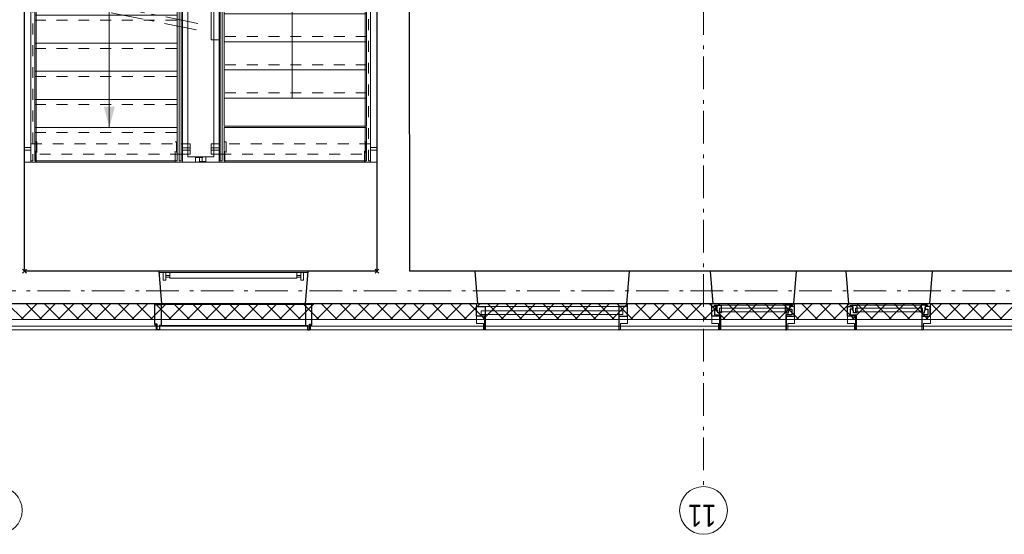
# Model space of a CAD drawing. Header units: millimetres. Extents: x 164327 to 368283, y 131426 to 274001.
# Tile 81 of 160: x 289891 to 297430, y 225018 to 228957. Entities that reach past the tile are written whole.
import ezdxf

# ---------------------------------------------------------------- set-up
doc = ezdxf.new("R2010")
doc.units = ezdxf.units.MM
doc.header["$LTSCALE"] = 400
doc.header["$PDMODE"] = 3
doc.header["$PDSIZE"] = 15
for name, pattern in [('STYLE_01', [0.416641, 0.208282, -0.208359]), ('STYLE_06', [1.041641, 0.625, -0.208282, 0.069427, -0.138931]), ('STYLE_20', [0.208282, 0.138855, -0.069427])]:
    doc.linetypes.add(name, pattern=pattern)
for name, color, linetype, lineweight in [('Binnenkozijnen', 140, 'Continuous', 15), ('Buitenkozijnen', 140, 'Continuous', 15), ('leuning', 43, 'Continuous', 5), ('Lijn-afbreek', 140, 'STYLE_06', 15), ('mat-beton (ihwg)', 5, 'Continuous', 25), ('mat-isolatie', 140, 'Continuous', 15), ('mat-multiplex-hor', 140, 'Continuous', 15), ('None', 7, 'Continuous', 9)]:
    doc.layers.add(name, color=color, linetype=linetype, lineweight=lineweight)
doc.styles.add('Arial Narrow', font='ARIALN.TTF', dxfattribs={"height": 222.25})

# ---------------------------------------------------------------- blocks, each defined once
blk = doc.blocks.new('*U358')
at = {"layer": 'Lijn-afbreek', "color": 43, "linetype": 'Continuous', "lineweight": 9}
for p, q in [((39661.1, 33520), (39901.1, 33520)), ((39876.1, 32430), (39876.1, 33520)), ((39661.1, 32430), (39901.1, 32430))]:
    blk.add_line(p, q, dxfattribs=at)
at = {"layer": 'Lijn-afbreek', "color": 43, "linetype": 'STYLE_01', "lineweight": 9}
blk.add_line((39701.1, 32430), (39701.1, 33520), dxfattribs=at)
blk = doc.blocks.new('*U359')
at = {"layer": 'Lijn-afbreek', "color": 43, "linetype": 'Continuous', "lineweight": 9}
for p, q in [((39206.1, 33520), (39446.1, 33520)), ((39446.1, 32430), (39446.1, 33520)), ((39206.1, 32430), (39446.1, 32430))]:
    blk.add_line(p, q, dxfattribs=at)
at = {"layer": 'Lijn-afbreek', "color": 43, "linetype": 'STYLE_01', "lineweight": 9}
blk.add_line((39486.1, 32430), (39486.1, 33520), dxfattribs=at)
blk = doc.blocks.new('*U360')
at = {"layer": 'Lijn-afbreek', "color": 43, "linetype": 'Continuous', "lineweight": 9}
for p, q in [((38991.1, 33520), (39231.1, 33520)), ((39231.1, 32430), (39231.1, 33520)), ((38991.1, 32430), (39231.1, 32430))]:
    blk.add_line(p, q, dxfattribs=at)
at = {"layer": 'Lijn-afbreek', "color": 43, "linetype": 'STYLE_01', "lineweight": 9}
blk.add_line((39271.1, 32430), (39271.1, 33520), dxfattribs=at)
blk = doc.blocks.new('*U361')
at = {"layer": 'Lijn-afbreek', "color": 43, "linetype": 'Continuous', "lineweight": 9}
for p, q in [((39421.1, 33520), (39661.1, 33520)), ((39661.1, 32430), (39661.1, 33520)), ((39421.1, 32430), (39661.1, 32430))]:
    blk.add_line(p, q, dxfattribs=at)
at = {"layer": 'Lijn-afbreek', "color": 43, "linetype": 'STYLE_01', "lineweight": 9}
blk.add_line((39701.1, 32430), (39701.1, 33520), dxfattribs=at)
blk = doc.blocks.new('*U362')
at = {"layer": 'Lijn-afbreek', "color": 43, "linetype": 'Continuous', "lineweight": 9}
for p, q in [((39876.1, 33520), (40116.1, 33520)), ((40091.1, 32430), (40091.1, 33520)), ((39876.1, 32430), (40116.1, 32430))]:
    blk.add_line(p, q, dxfattribs=at)
at = {"layer": 'Lijn-afbreek', "color": 43, "linetype": 'STYLE_01', "lineweight": 9}
blk.add_line((39916.1, 32430), (39916.1, 33520), dxfattribs=at)
blk = doc.blocks.new('*U363')
at = {"layer": 'Lijn-afbreek', "color": 43, "linetype": 'Continuous', "lineweight": 9}
for p, q in [((40091.1, 33520), (40331.1, 33520)), ((40306.1, 32430), (40306.1, 33520)), ((40091.1, 32430), (40331.1, 32430))]:
    blk.add_line(p, q, dxfattribs=at)
at = {"layer": 'Lijn-afbreek', "color": 43, "linetype": 'STYLE_01', "lineweight": 9}
blk.add_line((40131.1, 32430), (40131.1, 33520), dxfattribs=at)
blk = doc.blocks.new('*U364')
at = {"layer": 'Lijn-afbreek', "color": 43, "linetype": 'Continuous', "lineweight": 9}
for p, q in [((40306.1, 33520), (40546.1, 33520)), ((40521.1, 32430), (40521.1, 33520)), ((40306.1, 32430), (40546.1, 32430))]:
    blk.add_line(p, q, dxfattribs=at)
at = {"layer": 'Lijn-afbreek', "color": 43, "linetype": 'STYLE_01', "lineweight": 9}
blk.add_line((40346.1, 32430), (40346.1, 33520), dxfattribs=at)
blk = doc.blocks.new('*U365')
at = {"layer": 'Lijn-afbreek', "color": 43, "linetype": 'Continuous', "lineweight": 9}
for p, q in [((40521.1, 33520), (40761.1, 33520)), ((40776.1, 32430), (40776.1, 33520)), ((40521.1, 32430), (40776.1, 32430))]:
    blk.add_line(p, q, dxfattribs=at)
at = {"layer": 'Lijn-afbreek', "color": 43, "linetype": 'STYLE_01', "lineweight": 9}
blk.add_line((40561.1, 32430), (40561.1, 33520), dxfattribs=at)
blk = doc.blocks.new('*U366')
at = {"layer": 'Lijn-afbreek', "color": 43, "linetype": 'Continuous', "lineweight": 9}
for p, q in [((38801.1, 33520), (39041.1, 33520)), ((38801.1, 32430), (38801.1, 33520)), ((39016.1, 32430), (39016.1, 33520)), ((38801.1, 32430), (39041.1, 32430))]:
    blk.add_line(p, q, dxfattribs=at)
at = {"layer": 'Lijn-afbreek', "color": 43, "linetype": 'STYLE_01', "lineweight": 9}
blk.add_line((39056.1, 32430), (39056.1, 33520), dxfattribs=at)
blk = doc.blocks.new('*U367')
at = {"layer": 'Lijn-afbreek', "color": 8, "linetype": 'STYLE_01', "lineweight": 5}
blk.add_line((39396.1, 34970), (39396.1, 33880), dxfattribs=at)
at = {"layer": 'Lijn-afbreek', "color": 8, "linetype": 'Continuous', "lineweight": 5}
for p, q in [((39436.1, 34970), (39436.1, 33880)), ((39676.1, 34970), (39436.1, 34970)), ((39676.1, 33880), (39436.1, 33880))]:
    blk.add_line(p, q, dxfattribs=at)
blk = doc.blocks.new('*U368')
at = {"layer": 'Lijn-afbreek', "color": 140, "linetype": 'STYLE_01', "lineweight": 15}
blk.add_line((39826.1, 34970), (39826.1, 33880), dxfattribs=at)
at = {"layer": 'Lijn-afbreek', "color": 140, "linetype": 'Continuous', "lineweight": 15}
for p, q in [((39866.1, 34970), (39866.1, 33880)), ((40106.1, 34970), (39866.1, 34970)), ((40106.1, 33880), (39866.1, 33880))]:
    blk.add_line(p, q, dxfattribs=at)
blk = doc.blocks.new('*U369')
at = {"layer": 'Lijn-afbreek', "color": 140, "linetype": 'STYLE_01', "lineweight": 15}
blk.add_line((40041.1, 34970), (40041.1, 33880), dxfattribs=at)
at = {"layer": 'Lijn-afbreek', "color": 140, "linetype": 'Continuous', "lineweight": 15}
for p, q in [((40081.1, 34970), (40081.1, 33880)), ((40321.1, 34970), (40081.1, 34970)), ((40321.1, 33880), (40081.1, 33880))]:
    blk.add_line(p, q, dxfattribs=at)
blk = doc.blocks.new('*U370')
at = {"layer": 'Lijn-afbreek', "color": 140, "linetype": 'STYLE_01', "lineweight": 15}
blk.add_line((40256.1, 34970), (40256.1, 33880), dxfattribs=at)
at = {"layer": 'Lijn-afbreek', "color": 140, "linetype": 'Continuous', "lineweight": 15}
for p, q in [((40296.1, 34970), (40296.1, 33880)), ((40536.1, 34970), (40296.1, 34970)), ((40536.1, 33880), (40296.1, 33880))]:
    blk.add_line(p, q, dxfattribs=at)
blk = doc.blocks.new('*U371')
at = {"layer": 'Lijn-afbreek', "color": 140, "linetype": 'STYLE_01', "lineweight": 15}
blk.add_line((40471.1, 34970), (40471.1, 33880), dxfattribs=at)
at = {"layer": 'Lijn-afbreek', "color": 140, "linetype": 'Continuous', "lineweight": 15}
for p, q in [((40511.1, 34970), (40511.1, 33880)), ((40751.1, 34970), (40511.1, 34970)), ((40751.1, 33880), (40511.1, 33880))]:
    blk.add_line(p, q, dxfattribs=at)
blk = doc.blocks.new('*U372')
at = {"layer": 'Lijn-afbreek', "color": 140, "linetype": 'STYLE_01', "lineweight": 15}
blk.add_line((40686.1, 34970), (40686.1, 33880), dxfattribs=at)
at = {"layer": 'Lijn-afbreek', "color": 140, "linetype": 'Continuous', "lineweight": 15}
for p, q in [((40726.1, 34970), (40726.1, 33880)), ((40966.1, 34970), (40726.1, 34970)), ((40966.1, 33880), (40726.1, 33880))]:
    blk.add_line(p, q, dxfattribs=at)
blk = doc.blocks.new('*U373')
at = {"layer": 'Lijn-afbreek', "color": 140, "linetype": 'STYLE_01', "lineweight": 15}
blk.add_line((40901.1, 34970), (40901.1, 33880), dxfattribs=at)
at = {"layer": 'Lijn-afbreek', "color": 140, "linetype": 'Continuous', "lineweight": 15}
for p, q in [((40941.1, 34970), (40941.1, 33880)), ((41181.1, 34970), (40941.1, 34970)), ((41181.1, 33880), (40941.1, 33880))]:
    blk.add_line(p, q, dxfattribs=at)
blk = doc.blocks.new('*U374')
at = {"layer": 'Lijn-afbreek', "color": 43, "linetype": 'STYLE_01', "lineweight": 9}
blk.add_line((41331.1, 34970), (41331.1, 33880), dxfattribs=at)
at = {"layer": 'Lijn-afbreek', "color": 43, "linetype": 'Continuous', "lineweight": 9}
for p, q in [((41586.1, 34970), (41345.7, 34970)), ((41370, 34970), (41370, 33880)), ((41586.1, 34970), (41586.1, 33880)), ((41586.1, 33880), (41345.7, 33880))]:
    blk.add_line(p, q, dxfattribs=at)
blk = doc.blocks.new('*U375')
at = {"layer": 'Lijn-afbreek', "color": 8, "linetype": 'STYLE_01', "lineweight": 5}
blk.add_line((38966.1, 34970), (38966.1, 33880), dxfattribs=at)
at = {"layer": 'Lijn-afbreek', "color": 8, "linetype": 'Continuous', "lineweight": 5}
for p, q in [((39006.1, 34970), (39006.1, 33880)), ((39246.1, 34970), (39006.1, 34970)), ((39246.1, 33880), (39006.1, 33880))]:
    blk.add_line(p, q, dxfattribs=at)
blk = doc.blocks.new('*U376')
at = {"layer": 'Lijn-afbreek', "color": 43, "linetype": 'Continuous', "lineweight": 9}
for p, q in [((38536.1, 34970), (38536.1, 33880)), ((38816.1, 34970), (38536.1, 34970)), ((38816.1, 33880), (38536.1, 33880))]:
    blk.add_line(p, q, dxfattribs=at)
blk = doc.blocks.new('*U377')
at = {"layer": 'Lijn-afbreek', "color": 8, "linetype": 'STYLE_01', "lineweight": 5}
blk.add_line((38751.1, 34970), (38751.1, 33880), dxfattribs=at)
at = {"layer": 'Lijn-afbreek', "color": 8, "linetype": 'Continuous', "lineweight": 5}
for p, q in [((38791.1, 34970), (38791.1, 33880)), ((39031.1, 34970), (38791.1, 34970)), ((39031.1, 33880), (38791.1, 33880))]:
    blk.add_line(p, q, dxfattribs=at)
blk = doc.blocks.new('*U378')
at = {"layer": 'Lijn-afbreek', "color": 140, "linetype": 'STYLE_01', "lineweight": 15}
blk.add_line((41116.1, 34970), (41116.1, 33880), dxfattribs=at)
at = {"layer": 'Lijn-afbreek', "color": 140, "linetype": 'Continuous', "lineweight": 15}
for p, q in [((41156.1, 34970), (41156.1, 33880)), ((41396.1, 34970), (41156.1, 34970)), ((41396.1, 33880), (41156.1, 33880))]:
    blk.add_line(p, q, dxfattribs=at)
blk = doc.blocks.new('*U379')
at = {"layer": 'Lijn-afbreek', "color": 8, "linetype": 'STYLE_01', "lineweight": 5}
blk.add_line((39181.1, 34970), (39181.1, 33880), dxfattribs=at)
at = {"layer": 'Lijn-afbreek', "color": 8, "linetype": 'Continuous', "lineweight": 5}
for p, q in [((39221.1, 34970), (39221.1, 33880)), ((39461.1, 34970), (39221.1, 34970)), ((39461.1, 33880), (39221.1, 33880))]:
    blk.add_line(p, q, dxfattribs=at)
blk = doc.blocks.new('*U380')
at = {"layer": 'Lijn-afbreek', "color": 8, "linetype": 'STYLE_01', "lineweight": 5}
blk.add_line((39611.1, 34970), (39611.1, 33880), dxfattribs=at)
at = {"layer": 'Lijn-afbreek', "color": 8, "linetype": 'Continuous', "lineweight": 5}
blk.add_line((39651.1, 34970), (39651.1, 33880), dxfattribs=at)
at = {"layer": 'Lijn-afbreek', "color": 43, "linetype": 'Continuous', "lineweight": 9}
for p, q in [((39891.1, 34970), (39651.1, 34970)), ((39891.1, 33880), (39651.1, 33880))]:
    blk.add_line(p, q, dxfattribs=at)
at = {"layer": 'None', "color": 7}
for name in ['*U376', '*U377', '*U375', '*U379', '*U367', '*U368', '*U369', '*U370', '*U371', '*U372', '*U373', '*U378', '*U374']:
    blk.add_blockref(name, (0, 0), dxfattribs=at)
blk = doc.blocks.new('*U381')
at = {"layer": 'leuning', "color": 140, "linetype": 'Continuous', "lineweight": 15}
blk.add_lwpolyline([(41556.1, 33710), (41596.1, 33710), (41596.1, 33690), (41556.1, 33690)], close=True, dxfattribs=at)
at = {"layer": 'leuning', "color": 140, "linetype": 'STYLE_20', "lineweight": 15}
blk.add_lwpolyline([(41561.1, 33740), (41591.1, 33740), (41591.1, 33660), (41561.1, 33660)], close=True, dxfattribs=at)
blk = doc.blocks.new('*U382')
at = {"layer": 'leuning', "color": 140, "linetype": 'Continuous', "lineweight": 15}
blk.add_lwpolyline([(38526.1, 33710), (38566.1, 33710), (38566.1, 33690), (38526.1, 33690)], close=True, dxfattribs=at)
at = {"layer": 'leuning', "color": 140, "linetype": 'STYLE_20', "lineweight": 15}
blk.add_lwpolyline([(38531.1, 33740), (38561.1, 33740), (38561.1, 33660), (38531.1, 33660)], close=True, dxfattribs=at)
blk = doc.blocks.new('*U383')
at = {"layer": 'leuning', "color": 140, "linetype": 'Continuous', "lineweight": 15}
for points in [[(38526.1, 35000), (41596.1, 35000), (41596.1, 34960), (38526.1, 34960)], [(38617, 35050), (38617, 35000), (38637, 35000), (38637, 35050)], [(40246.1, 35050), (40246.1, 35000), (40266.1, 35000), (40266.1, 35050)], [(41486.1, 35050), (41486.1, 35000), (41506.1, 35000), (41506.1, 35050)]]:
    blk.add_lwpolyline(points, close=True, dxfattribs=at)
blk = doc.blocks.new('*U384')
at = {"layer": 'leuning', "color": 140, "linetype": 'Continuous', "lineweight": 15}
for points in [[(38526.1, 32440), (40786.1, 32440), (40786.1, 32400), (38526.1, 32400)], [(38617, 32350), (38617, 32400), (38637, 32400), (38637, 32350)], [(40008.7, 32350), (40008.7, 32400), (40028.7, 32400), (40028.7, 32350)], [(40680.4, 32350), (40680.4, 32400), (40700.4, 32400), (40700.4, 32350)]]:
    blk.add_lwpolyline(points, close=True, dxfattribs=at)
blk = doc.blocks.new('*U385')
at = {"layer": 'Lijn-afbreek', "lineweight": 15}
for p, q in [((39538.4, 33732.2), (39802.8, 35054.3)), ((39587.4, 33722.4), (39851.8, 35044.5))]:
    blk.add_line(p, q, dxfattribs=at)
at = {"layer": 'Lijn-afbreek', "color": 8, "linetype": 'Continuous', "lineweight": 5}
for p, q in [((41371.1, 34400), (38791.1, 34400)), ((41371.1, 34400), (39722.9, 34400)), ((39016.1, 33000), (40521.1, 33000))]:
    blk.add_line(p, q, dxfattribs=at)
at = {"layer": 'Lijn-afbreek', "color": 43, "linetype": 'STYLE_01', "lineweight": 9}
for points in [[(38536.1, 35000), (41586.1, 35000), (41586.1, 34985), (38536.1, 34985)], [(39716.4, 35000), (39716.4, 33850), (39796.4, 33850), (39796.4, 35000)], [(41456.1, 35000), (41456.1, 33850), (41536.1, 33850), (41536.1, 35000)], [(38666.1, 32400), (38666.1, 33550), (38586.1, 33550), (38586.1, 32400)], [(40018.7, 32400), (40018.7, 33550), (39938.7, 33550), (39938.7, 32400)], [(40730.4, 32400), (40730.4, 33550), (40650.4, 33550), (40650.4, 32400)], [(38536.1, 32415), (40776.1, 32415), (40776.1, 32400), (38536.1, 32400)]]:
    blk.add_lwpolyline(points, close=True, dxfattribs=at)
at = {"layer": 'Lijn-afbreek', "color": 8, "linetype": 'STYLE_01', "lineweight": 5}
blk.add_lwpolyline([(38666.1, 35000), (38666.1, 33850), (38586.1, 33850), (38586.1, 35000)], close=True, dxfattribs=at)
at = {"layer": 'Lijn-afbreek', "color": 43, "linetype": 'Continuous', "lineweight": 9}
for points in [[(38536.1, 33850), (41586.1, 33850), (41586.1, 33865), (38536.1, 33865)], [(38636.1, 33780), (38636.1, 33840), (38616.1, 33840), (38616.1, 33780)], [(39716.4, 33780), (39716.4, 33850), (39796.4, 33850), (39796.4, 33780)], [(40274.7, 33780), (40274.7, 33840), (39766.4, 33840), (39766.4, 33780)], [(41456.1, 33780), (41456.1, 33850), (41536.1, 33850), (41536.1, 33780)], [(38666.1, 33620), (38666.1, 33550), (38586.1, 33550), (38586.1, 33620)], [(40018.7, 33620), (40018.7, 33550), (39938.7, 33550), (39938.7, 33620)], [(40730.4, 33620), (40730.4, 33550), (40650.4, 33550), (40650.4, 33620)], [(40776.1, 33550), (40776.1, 33535), (39716.7, 33535), (38536.1, 33535), (38536.1, 33550), (39688.7, 33550)], [(38536.1, 33520), (38791.1, 33520), (38791.1, 32430), (38536.1, 32430)]]:
    blk.add_lwpolyline(points, close=True, dxfattribs=at)
at = {"layer": 'Lijn-afbreek', "color": 8, "linetype": 'Continuous', "lineweight": 5}
blk.add_lwpolyline([(38666.1, 33780), (38666.1, 33850), (38586.1, 33850), (38586.1, 33780)], close=True, dxfattribs=at)
at = {"layer": 'Lijn-afbreek', "color": 140, "linetype": 'Continuous', "lineweight": 15}
for points in [[(41486.1, 33780), (41486.1, 33840), (41506.1, 33840), (41506.1, 33780)], [(38636.1, 33620), (38636.1, 33560), (38616.1, 33560), (38616.1, 33620)], [(39988.7, 33620), (39988.7, 33560), (39461.7, 33560), (39461.7, 33620)], [(40700.4, 33620), (40700.4, 33560), (40680.4, 33560), (40680.4, 33620)]]:
    blk.add_lwpolyline(points, close=True, dxfattribs=at)
at = {"layer": 'Lijn-afbreek', "linetype": 'Continuous', "lineweight": 5}
for p in [(37691.1, 35050), (37691.1, 32350)]:
    blk.add_point(p, dxfattribs=at)
at = {"layer": 'Lijn-afbreek', "color": 8, "lineweight": 5}
for points in [[(38791.1, 34400), (38949.9, 34442.5), (38949.9, 34357.5)], [(39722.9, 34400), (39881.7, 34442.5), (39881.7, 34357.5)], [(40521.1, 33000), (40362.4, 32957.5), (40362.4, 33042.5)]]:
    blk.add_solid(points, dxfattribs=at)
at = {"layer": 'None', "color": 43, "linetype": 'Continuous', "lineweight": 9}
for p, q in [((41596.1, 33550), (41596.1, 35050)), ((38526.1, 33840), (40301.1, 33840)), ((38566.1, 33800), (40301.1, 33800))]:
    blk.add_line(p, q, dxfattribs=at)
at = {"layer": 'None', "color": 140, "linetype": 'Continuous', "lineweight": 15}
for p, q in [((38526.1, 33560), (38526.1, 33840)), ((38566.1, 33600), (38566.1, 33800)), ((40301.1, 33840), (41596.1, 33840)), ((40301.1, 33800), (41556.1, 33800)), ((41556.1, 33800), (41556.1, 33600)), ((41596.1, 33840), (41596.1, 33560)), ((40705.4, 33560), (38526.1, 33560)), ((40705.4, 33600), (38566.1, 33600)), ((41556.1, 33600), (40705.4, 33600)), ((41596.1, 33560), (40705.4, 33560))]:
    blk.add_line(p, q, dxfattribs=at)
blk.add_lwpolyline([(38526.1, 35050), (37691.1, 35050), (37691.1, 32350), (38526.1, 32350)], close=True, dxfattribs=at)
at = {"layer": 'None', "color": 43, "linetype": 'STYLE_01', "lineweight": 9}
for points in [[(38526.1, 34955), (38526.1, 34965), (38681.3, 34965), (38681.3, 34955)], [(41440.9, 34955), (41440.9, 34965), (41596.1, 34965), (41596.1, 34955)], [(38526.1, 33885), (38526.1, 33895), (38681.3, 33895), (38681.3, 33885)], [(41440.9, 33885), (41440.9, 33895), (41596.1, 33895), (41596.1, 33885)], [(38526.1, 33505), (38526.1, 33515), (38681.3, 33515), (38681.3, 33505)], [(40632, 33505), (40632, 33515), (40786.1, 33515), (40786.1, 33505)], [(38526.1, 32435), (38526.1, 32445), (38681.3, 32445), (38681.3, 32435)], [(40632, 32435), (40632, 32445), (40786.1, 32445), (40786.1, 32435)]]:
    blk.add_lwpolyline(points, close=True, dxfattribs=at)
at = {"layer": 'None', "color": 43, "lineweight": 9}
blk.add_lwpolyline([(40786.1, 32350), (40786.1, 33550), (41596.1, 33550)], dxfattribs=at)
at = {"layer": 'leuning', "color": 7}
for name in ['*U383', '*U384']:
    blk.add_blockref(name, (0, 0), dxfattribs=at)
at = {"layer": 'None', "color": 7}
for name in ['*U380', '*U382', '*U381', '*U366', '*U360', '*U359', '*U361', '*U358', '*U362', '*U363', '*U364', '*U365']:
    blk.add_blockref(name, (0, 0), dxfattribs=at)
blk = doc.blocks.new('*X388')
at = {"layer": 'None', "lineweight": 5}
for p, q in [((37321.1, 35058.4), (37441.1, 35178.4)), ((37321.1, 34916.9), (37441.1, 35036.9)), ((37321.1, 34775.5), (37441.1, 34895.5)), ((37321.1, 34634.1), (37441.1, 34754.1)), ((37321.1, 34492.7), (37441.1, 34612.7)), ((37321.1, 34351.3), (37441.1, 34471.3)), ((37321.1, 34209.8), (37441.1, 34329.8)), ((37321.1, 34068.4), (37441.1, 34188.4)), ((37321.1, 33927), (37441.1, 34047)), ((37321.1, 33785.6), (37441.1, 33905.6)), ((37321.1, 33644.1), (37441.1, 33764.1)), ((37321.1, 33502.7), (37441.1, 33622.7)), ((37321.1, 33361.3), (37441.1, 33481.3)), ((37321.1, 33219.9), (37441.1, 33339.9)), ((37321.1, 33078.5), (37441.1, 33198.5)), ((37321.1, 32937), (37441.1, 33057)), ((37321.1, 32795.6), (37441.1, 32915.6)), ((37321.1, 32654.2), (37441.1, 32774.2)), ((37321.1, 32512.8), (37441.1, 32632.8)), ((37321.1, 32371.4), (37441.1, 32491.4)), ((37321.1, 32229.9), (37441.1, 32349.9)), ((37321.1, 32088.5), (37441.1, 32208.5)), ((37321.1, 31947.1), (37441.1, 32067.1)), ((37321.1, 31805.7), (37441.1, 31925.7)), ((37321.1, 31664.2), (37441.1, 31784.2)), ((37321.1, 31522.8), (37441.1, 31642.8)), ((37321.1, 31381.4), (37441.1, 31501.4)), ((37321.1, 31240), (37441.1, 31360)), ((37321.1, 31098.6), (37441.1, 31218.6)), ((37321.1, 30957.1), (37441.1, 31077.1)), ((37321.1, 30815.7), (37441.1, 30935.7)), ((37321.1, 30674.3), (37441.1, 30794.3)), ((37321.1, 30532.9), (37441.1, 30652.9)), ((37321.1, 30391.5), (37441.1, 30511.5)), ((37321.1, 30250), (37441.1, 30370)), ((37321.1, 30108.6), (37441.1, 30228.6)), ((37321.1, 29967.2), (37441.1, 30087.2)), ((37321.1, 29825.8), (37441.1, 29945.8)), ((37321.1, 29684.3), (37441.1, 29804.3)), ((37321.1, 29542.9), (37441.1, 29662.9)), ((37321.1, 29401.5), (37441.1, 29521.5)), ((37321.1, 29260.1), (37441.1, 29380.1)), ((37321.1, 29118.7), (37441.1, 29238.7)), ((37321.1, 28977.2), (37441.1, 29097.2)), ((37321.1, 28835.8), (37441.1, 28955.8)), ((37321.1, 28694.4), (37441.1, 28814.4)), ((37321.1, 28553), (37441.1, 28673)), ((37321.1, 28411.6), (37441.1, 28531.6)), ((37321.1, 28270.1), (37441.1, 28390.1)), ((37321.1, 28128.7), (37441.1, 28248.7)), ((37321.1, 27987.3), (37441.1, 28107.3)), ((37321.1, 27845.9), (37441.1, 27965.9)), ((37321.1, 27704.4), (37441.1, 27824.4)), ((37321.1, 27563), (37441.1, 27683))]:
    blk.add_line(p, q, dxfattribs=at)
at = {"layer": 'None', "lineweight": 13}
for p, q in [((37321.1, 35075.6), (37441.1, 34955.6)), ((37321.1, 34934.2), (37441.1, 34814.2)), ((37321.1, 34792.8), (37441.1, 34672.8)), ((37321.1, 34651.4), (37441.1, 34531.4)), ((37321.1, 34510), (37441.1, 34390)), ((37321.1, 34368.6), (37441.1, 34248.6)), ((37321.1, 34227.2), (37441.1, 34107.2)), ((37321.1, 34085.8), (37441.1, 33965.8)), ((37321.1, 33944.4), (37441.1, 33824.4)), ((37321.1, 33803), (37441.1, 33683)), ((37321.1, 33661.6), (37441.1, 33541.6)), ((37321.1, 33520.2), (37441.1, 33400.2)), ((37321.1, 33378.8), (37441.1, 33258.8)), ((37321.1, 33237.4), (37441.1, 33117.4)), ((37321.1, 33096), (37441.1, 32976)), ((37321.1, 32954.6), (37441.1, 32834.6)), ((37321.1, 32813.2), (37441.1, 32693.2)), ((37321.1, 32671.8), (37441.1, 32551.8)), ((37321.1, 32530.4), (37441.1, 32410.4)), ((37321.1, 32389), (37441.1, 32269)), ((37321.1, 32247.6), (37441.1, 32127.6)), ((37321.1, 32106.2), (37441.1, 31986.2)), ((37321.1, 31964.8), (37441.1, 31844.8)), ((37321.1, 31823.4), (37441.1, 31703.4)), ((37321.1, 31682), (37441.1, 31562)), ((37321.1, 31540.6), (37441.1, 31420.6)), ((37321.1, 31399.2), (37441.1, 31279.2)), ((37321.1, 31257.8), (37441.1, 31137.8)), ((37321.1, 31116.4), (37441.1, 30996.4)), ((37321.1, 30975), (37441.1, 30855)), ((37321.1, 30833.6), (37441.1, 30713.6)), ((37321.1, 30692.2), (37441.1, 30572.2)), ((37321.1, 30550.8), (37441.1, 30430.8)), ((37321.1, 30409.4), (37441.1, 30289.4)), ((37321.1, 30268), (37441.1, 30148)), ((37321.1, 30126.6), (37441.1, 30006.6)), ((37321.1, 29985.2), (37441.1, 29865.2)), ((37321.1, 29843.8), (37441.1, 29723.8)), ((37321.1, 29702.4), (37441.1, 29582.4)), ((37321.1, 29561), (37441.1, 29441)), ((37321.1, 29419.6), (37441.1, 29299.6)), ((37321.1, 29278.2), (37441.1, 29158.2)), ((37321.1, 29136.8), (37441.1, 29016.8)), ((37321.1, 28995.4), (37441.1, 28875.4)), ((37321.1, 28854), (37441.1, 28734)), ((37321.1, 28712.6), (37441.1, 28592.6)), ((37321.1, 28571.2), (37441.1, 28451.2)), ((37321.1, 28429.8), (37441.1, 28309.8)), ((37321.1, 28288.4), (37441.1, 28168.4)), ((37321.1, 28147), (37441.1, 28027)), ((37321.1, 28005.6), (37441.1, 27885.6)), ((37321.1, 27864.2), (37441.1, 27744.2)), ((37321.1, 27722.8), (37441.1, 27602.8)), ((37321.1, 27581.4), (37441.1, 27461.4))]:
    blk.add_line(p, q, dxfattribs=at)
blk = doc.blocks.new('0600 pui gemeentehuis')
at = {"layer": 'Buitenkozijnen', "color": 92, "linetype": 'Continuous', "lineweight": 25}
for p, q in [((50.3, 0), (70.3, -250)), ((710.3, 0), (690.3, -250))]:
    blk.add_line(p, q, dxfattribs=at)
at = {"layer": 'Buitenkozijnen', "color": 43, "linetype": 'Continuous', "lineweight": 9}
blk.add_lwpolyline([(697.8, -400), (645.3, -400), (645.3, -450), (115.3, -450), (115.3, -400), (62.8, -400), (62.8, -250), (70.3, -250), (50.3, 0), (710.3, 0), (690.3, -250), (697.8, -250)], close=True, dxfattribs=at)
at = {"layer": 'None', "color": 8, "linetype": 'Continuous', "lineweight": 5}
blk.add_line((134.5, -260), (626, -260), dxfattribs=at)
at = {"layer": 'None', "color": 92, "linetype": 'Continuous', "lineweight": 25}
for points in [[(63.5, -270), (102.5, -270), (102.5, -291.7), (83.5, -291.7), (83.5, -335), (129.3, -335), (129.3, -450), (125.3, -450), (125.3, -344), (63.5, -344), (63.5, -325), (63.5, -325)], [(697, -270), (658, -270), (658, -291.7), (677, -291.7), (677, -335), (631.3, -335), (631.3, -450), (635.3, -450), (635.3, -344), (697, -344), (697, -325), (697, -325)]]:
    blk.add_lwpolyline(points, close=True, dxfattribs=at)
for points in [[(84.5, -270), (84.5, -260), (134.5, -260), (134.5, -320), (109.4, -320), (109.4, -301.9), (102.5, -301.9), (102.5, -274.7)], [(676, -270), (676, -260), (626, -260), (626, -320), (651.2, -320), (651.2, -301.9), (658, -301.9), (658, -274.7)]]:
    blk.add_lwpolyline(points, dxfattribs=at)
at = {"layer": 'None', "color": 140, "linetype": 'Continuous', "lineweight": 15}
blk.add_lwpolyline([(122.8, -284.2), (637.8, -284.2), (637.8, -310.6), (122.8, -310.6)], close=True, dxfattribs=at)
blk = doc.blocks.new('1200 pui gemeentehuis')
at = {"layer": 'Buitenkozijnen', "color": 92, "linetype": 'Continuous', "lineweight": 25}
for p, q in [((50, 0), (70, -250)), ((1230, 0), (1210, -250))]:
    blk.add_line(p, q, dxfattribs=at)
at = {"layer": 'Buitenkozijnen', "color": 43, "linetype": 'Continuous', "lineweight": 9}
blk.add_lwpolyline([(1165, -400), (1165, -450), (115, -450), (115, -400), (63, -400), (63, -250), (70, -250), (50, 0), (1230, 0), (1210, -250), (1217, -250), (1217, -400)], close=True, dxfattribs=at)
at = {"layer": 'None', "color": 8, "linetype": 'Continuous', "lineweight": 5}
blk.add_line((129, -270), (1150.5, -270), dxfattribs=at)
at = {"layer": 'None', "color": 92, "linetype": 'Continuous', "lineweight": 25}
for points in [[(63, -270), (129, -270), (129, -450), (125, -450), (125, -344), (63, -344), (63, -325)], [(1217, -270), (1151, -270), (1151, -450), (1155, -450), (1155, -344), (1217, -344), (1217, -325)]]:
    blk.add_lwpolyline(points, close=True, dxfattribs=at)
at = {"layer": 'None', "color": 140, "linetype": 'Continuous', "lineweight": 15}
blk.add_lwpolyline([(97.5, -304.8), (1183, -304.8), (1183, -331.2), (97.5, -331.2)], close=True, dxfattribs=at)
blk = doc.blocks.new('1200 pui trappenhuis')
at = {"layer": 'Buitenkozijnen', "color": 92, "linetype": 'Continuous', "lineweight": 25}
for p, q in [((-7.3, 450), (12.7, 200)), ((1132.7, 450), (1112.7, 200))]:
    blk.add_line(p, q, dxfattribs=at)
at = {"layer": 'Buitenkozijnen', "color": 43, "linetype": 'Continuous', "lineweight": 9}
blk.add_lwpolyline([(1152.7, 37), (1152.7, 0), (-27.3, 0), (-27.3, 37), (-39.3, 37), (-39.3, 200), (12.7, 200), (-7.3, 450), (1132.7, 450), (1112.7, 200), (1164.7, 200), (1164.7, 37)], close=True, dxfattribs=at)
at = {"layer": 'mat-beton (ihwg)', "color": 8, "lineweight": 5}
for p, q in [((-6.5, 440), (1131.9, 440)), ((12.7, 200), (1112.7, 200))]:
    blk.add_line(p, q, dxfattribs=at)
at = {"layer": 'None', "color": 8, "linetype": 'Continuous', "lineweight": 5}
blk.add_line((10.7, 195), (1114.7, 195), dxfattribs=at)
at = {"layer": 'None', "color": 43, "linetype": 'Continuous', "lineweight": 9}
for points in [[(46.3, 440), (26.3, 440), (26.3, 380), (46.3, 380)], [(1049.1, 440), (1049.1, 395), (76.3, 395), (76.3, 440)], [(1079.1, 440), (1099.1, 440), (1099.1, 380), (1079.1, 380)]]:
    blk.add_lwpolyline(points, close=True, dxfattribs=at)
at = {"layer": 'None', "color": 8, "linetype": 'Continuous', "lineweight": 5}
for points in [[(46.3, 417.5), (76.3, 417.5), (76.3, 402.8), (46.3, 402.8)], [(1079.1, 417.5), (1049.1, 417.5), (1049.1, 402.8), (1079.1, 402.8)]]:
    blk.add_lwpolyline(points, close=True, dxfattribs=at)
at = {"layer": 'None', "color": 92, "linetype": 'Continuous', "lineweight": 25}
for points in [[(-39.3, 195), (10.7, 195), (10.7, 34), (-4, 34), (-4, 0), (-20.4, 0), (-20.4, 43.5), (-39.3, 43.5)], [(1164.7, 195), (1114.7, 195), (1114.7, 34), (1129.3, 34), (1129.3, 0), (1145.8, 0), (1145.8, 43.5), (1164.7, 43.5)]]:
    blk.add_lwpolyline(points, close=True, dxfattribs=at)
at = {"layer": 'None', "color": 140, "linetype": 'Continuous', "lineweight": 15}
blk.add_lwpolyline([(-4, 34), (1129.3, 34), (1129.3, 0), (-4, 0)], close=True, dxfattribs=at)

msp = doc.modelspace()

# ---------------------------------------------------------------- linework, layer by layer
at = {"layer": 'mat-beton (ihwg)', "lineweight": 25}
for p, q in [((289926.97992, 227032.79912), (289926.97992, 232032.79912)), ((292626.99683, 227032.79912), (292626.63306, 232032.96762)), ((292876.99683, 227032.79912), (292876.63306, 232032.98581)), ((292626.99683, 227032.79912), (289926.97992, 227032.79912)), ((314696.97973, 227032.79912), (292876.99683, 227032.79912)), ((318901.97992, 226782.79912), (284076.97992, 226782.79912))]:
    msp.add_line(p, q, dxfattribs=at)
at = {"layer": 'mat-isolatie', "lineweight": 15}
for p, q in [((316882.34838, 226782.79912), (284076.97992, 226782.79912)), ((316782.34838, 226662.79912), (283956.97992, 226662.79912))]:
    msp.add_line(p, q, dxfattribs=at)
at = {"layer": 'mat-multiplex-hor', "lineweight": 15}
for p, q in [((316679.97992, 226582.75864), (283876.97992, 226582.75864)), ((316679.97992, 226612.75864), (283906.97992, 226612.75864))]:
    msp.add_line(p, q, dxfattribs=at)
at = {"layer": 'None', "color": 43, "linetype": 'STYLE_06', "lineweight": 9}
for p, q in [((295126.97992, 244091.65849), (295126.97992, 225383.68849)), ((282527.19276, 226882.75849), (323727.13992, 226882.75849))]:
    msp.add_line(p, q, dxfattribs=at)
at = {"layer": 'None', "color": 43, "linetype": 'Continuous', "lineweight": 9}
for centre in [(289726.97992, 225201.08207), (295126.97992, 225201.08207)]:
    msp.add_circle(centre, 182.60642, dxfattribs=at)

# ---------------------------------------------------------------- block references
at = {"layer": 'Binnenkozijnen', "color": 7}
for name, p in [('1200 pui gemeentehuis', (293326.97992, 227032.79912)), ('0600 pui gemeentehuis', (295126.97992, 227032.79912)), ('0600 pui gemeentehuis', (296166.97943, 227032.79912))]:
    msp.add_blockref(name, p, dxfattribs=at)
at = {"layer": 'mat-isolatie', "rotation": 90}
msp.add_blockref('*X388', (324976.97992, 189341.69912), dxfattribs=at)
at = {"layer": 'None', "color": 7, "rotation": 90}
msp.add_blockref('*U385', (324976.97992, 189341.69912), dxfattribs=at)
at = {"layer": 'None', "color": 7}
msp.add_blockref('1200 pui trappenhuis', (290964.31295, 226582.75849), dxfattribs=at)

# ---------------------------------------------------------------- texts
at = {"layer": 'None', "color": 43, "insert": (295224.34659, 225076.19873), "char_height": 169.333333, "attachment_point": 1, "rotation": 180, "style": 'Arial Narrow'}
msp.add_mtext('11', dxfattribs=at)

doc.saveas('drawing.dxf')
